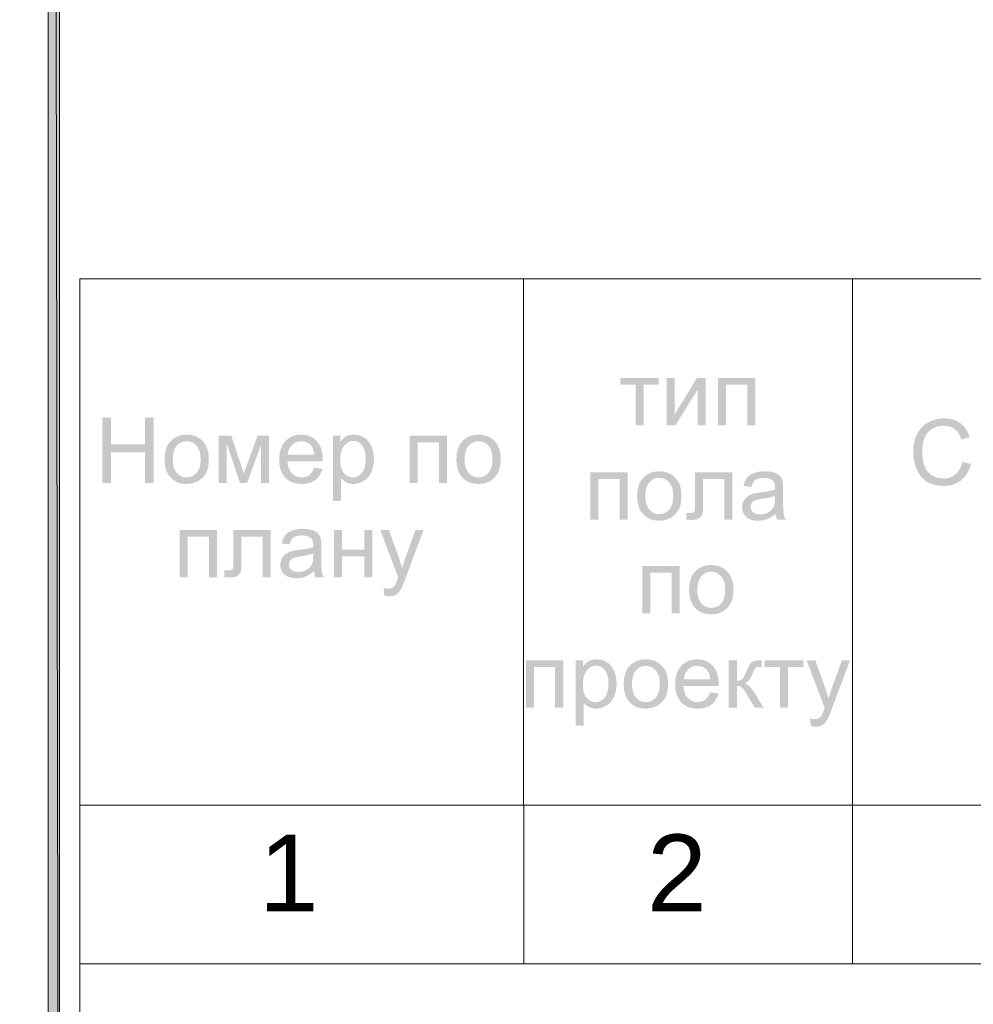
# Model space of a CAD drawing. Header units: millimetres. Extents: x 1527433 to 14789979, y -245576 to 11310.
# Tile 48 of 135: x 1942454 to 1946804, y -61168 to -56679. Entities that reach past the tile are written whole.
import ezdxf

# ---------------------------------------------------------------- set-up
doc = ezdxf.new("R2010")
doc.units = ezdxf.units.MM
doc.styles.get("Standard").update_dxf_attribs({"font": 'isocpeur.ttf', "height": 250})
doc.styles.add('V@ler@Live', font='isocpeui.ttf')

msp = doc.modelspace()

# ---------------------------------------------------------------- hatches: boundary and pattern name
h = msp.add_hatch(color=7)
h.paths.add_polyline_path([(1982083.967, -65130.712), (1982134.767, -65181.512), (1982083.967, -36481.629)])
h.paths.add_polyline_path([(1982134.767, -65181.512), (1982083.967, -36481.629), (1982134.767, -36432.945)])
h.paths.add_polyline_path([(1982083.967, -36481.629), (1982134.767, -36432.945), (1942635.65, -36481.629)])
h.paths.add_polyline_path([(1982134.767, -36432.945), (1942635.65, -36481.629), (1942584.85, -36432.945)])
h.paths.add_polyline_path([(1942635.65, -36481.629), (1942584.85, -36432.945), (1942635.65, -65130.712)])
h.paths.add_polyline_path([(1942584.85, -36432.945), (1942635.65, -65130.712), (1942584.85, -65181.512)])
h.paths.add_polyline_path([(1942635.65, -65130.712), (1942584.85, -65181.512), (1982083.967, -65130.712)])
h.paths.add_polyline_path([(1942584.85, -65181.512), (1982083.967, -65130.712), (1982134.767, -65181.512)])
h = msp.add_hatch(color=7)
h.dxf.hatch_style = 2
h.paths.add_polyline_path([(1945193.95, -58312.973), (1945369.347, -58312.973), (1945369.347, -58343.234), (1945299.839, -58343.234), (1945299.839, -58528.829), (1945263.459, -58528.829), (1945263.459, -58343.234), (1945193.95, -58343.234)])
h = msp.add_hatch(color=7)
h.dxf.hatch_style = 2
h.paths.add_polyline_path([(1945405.637, -58312.973), (1945442.237, -58312.973), (1945442.237, -58477.621), (1945543.661, -58312.973), (1945583.073, -58312.973), (1945583.073, -58528.829), (1945546.472, -58528.829), (1945546.472, -58365.228), (1945445.048, -58528.829), (1945405.637, -58528.829)])
h = msp.add_hatch(color=7)
h.dxf.hatch_style = 2
h.paths.add_polyline_path([(1945640.14, -58312.973), (1945810.465, -58312.973), (1945810.465, -58528.829), (1945773.865, -58528.829), (1945773.865, -58343.234), (1945676.685, -58343.234), (1945676.685, -58528.829), (1945640.14, -58528.829)])
h = msp.add_hatch(color=7)
h.dxf.hatch_style = 2
h.paths.add_polyline_path([(1942831.982, -58791.295), (1942831.982, -58493.308), (1942871.394, -58493.308), (1942871.394, -58615.678), (1943026.285, -58615.678), (1943026.285, -58493.308), (1943065.697, -58493.308), (1943065.697, -58791.295), (1943026.285, -58791.295), (1943026.285, -58650.846), (1942871.394, -58650.846), (1942871.394, -58791.295)])
h = msp.add_hatch(color=7)
h.dxf.hatch_style = 2
h.paths.add_polyline_path([(1946753.89, -58695.307), (1946793.301, -58705.229), (1946785.86, -58728.099), (1946775.938, -58748.086), (1946763.536, -58765.178), (1946748.653, -58779.367), (1946731.641, -58790.508), (1946712.852, -58798.467), (1946692.284, -58803.241), (1946669.94, -58804.833), (1946646.964, -58803.612), (1946626.242, -58799.941), (1946607.773, -58793.811), (1946591.557, -58785.21), (1946577.367, -58774.316), (1946564.981, -58761.225), (1946554.404, -58745.933), (1946545.64, -58728.435), (1946538.736, -58709.489), (1946533.81, -58689.857), (1946530.858, -58669.531), (1946529.876, -58648.508), (1946530.982, -58626.009), (1946534.306, -58604.983), (1946539.852, -58585.435), (1946547.625, -58567.37), (1946557.455, -58551.091), (1946569.17, -58536.894), (1946582.778, -58524.775), (1946598.282, -58514.729), (1946615.107, -58506.843), (1946632.76, -58501.21), (1946651.24, -58497.83), (1946670.546, -58496.704), (1946691.991, -58498.129), (1946711.673, -58502.402), (1946729.589, -58509.517), (1946745.732, -58519.469), (1946759.798, -58532.026), (1946771.57, -58546.878), (1946781.047, -58564.024), (1946788.23, -58583.465), (1946749.425, -58592.615), (1946743.637, -58577.473), (1946736.692, -58564.538), (1946728.589, -58553.804), (1946719.328, -58545.266), (1946708.817, -58538.786), (1946697.046, -58534.152), (1946684.013, -58531.367), (1946669.719, -58530.438), (1946653.233, -58531.471), (1946638.169, -58534.565), (1946624.52, -58539.717), (1946612.282, -58546.92), (1946601.606, -58555.85), (1946592.645, -58566.191), (1946585.4, -58577.949), (1946579.871, -58591.127), (1946572.877, -58619.322), (1946570.555, -58648.343), (1946573.325, -58683.945), (1946581.635, -58714.709), (1946587.94, -58727.991), (1946595.78, -58739.48), (1946605.161, -58749.18), (1946616.086, -58757.098), (1946640.394, -58767.612), (1946666.687, -58771.099), (1946682.593, -58769.909), (1946697.238, -58766.338), (1946710.623, -58760.378), (1946722.746, -58752.027), (1946733.309, -58741.319), (1946742.018, -58728.297), (1946748.876, -58712.959)])
h = msp.add_hatch(color=7)
h.paths.add_polyline_path([(1943115.067, -58683.367), (1943117.146, -58655.337), (1943123.39, -58631.188), (1943133.81, -58610.914), (1943148.415, -58594.511), (1943163.079, -58584.021), (1943179.283, -58576.528), (1943197.017, -58572.032), (1943216.27, -58570.534), (1943237.498, -58572.362), (1943256.701, -58577.844), (1943273.879, -58586.974), (1943289.03, -58599.748), (1943301.402, -58615.727), (1943310.238, -58634.481), (1943315.54, -58656.016), (1943317.308, -58680.336), (1943316.523, -58700.064), (1943314.173, -58717.57), (1943310.261, -58732.844), (1943304.795, -58745.875), (1943289.416, -58767.09), (1943268.415, -58782.972), (1943243.438, -58792.894), (1943216.27, -58796.201), (1943194.7, -58794.391), (1943175.301, -58788.953), (1943158.072, -58779.877), (1943143.013, -58767.152), (1943130.787, -58751.007), (1943122.053, -58731.668), (1943116.813, -58709.125)])
h.paths.add_polyline_path([(1943152.66, -58683.367), (1943153.787, -58702.81), (1943157.173, -58719.637), (1943162.822, -58733.86), (1943170.739, -58745.489), (1943180.35, -58754.524), (1943191.148, -58760.965), (1943203.125, -58764.821), (1943216.27, -58766.105), (1943229.303, -58764.812), (1943241.199, -58760.93), (1943251.958, -58754.454), (1943261.58, -58745.379), (1943269.506, -58733.648), (1943275.174, -58719.203), (1943278.579, -58702.041), (1943279.715, -58682.155), (1943278.578, -58663.355), (1943275.167, -58646.973), (1943269.483, -58633.01), (1943261.525, -58621.466), (1943251.872, -58612.454), (1943241.109, -58606.011), (1943229.24, -58602.141), (1943216.27, -58600.85), (1943203.125, -58602.141), (1943191.148, -58606.004), (1943180.35, -58612.431), (1943170.739, -58621.411), (1943162.822, -58632.975), (1943157.173, -58647.159), (1943153.787, -58663.959)])
h = msp.add_hatch(color=7)
h.dxf.hatch_style = 2
h.paths.add_polyline_path([(1943362.699, -58575.439), (1943419.64, -58575.439), (1943476.36, -58748.19), (1943539.364, -58575.439), (1943592.005, -58575.439), (1943592.005, -58791.295), (1943555.404, -58791.295), (1943555.404, -58617.497), (1943491.574, -58791.295), (1943458.831, -58791.295), (1943398.473, -58609.174), (1943398.473, -58791.295), (1943362.699, -58791.295)])
h = msp.add_hatch(color=7)
h.paths.add_polyline_path([(1943797.836, -58721.787), (1943835.649, -58726.472), (1943830.193, -58742.12), (1943822.841, -58755.907), (1943813.597, -58767.834), (1943802.466, -58777.901), (1943789.548, -58785.923), (1943774.94, -58791.64), (1943758.647, -58795.062), (1943740.675, -58796.201), (1943718.216, -58794.381), (1943698.218, -58788.918), (1943680.679, -58779.807), (1943665.6, -58767.042), (1943653.454, -58750.981), (1943644.791, -58731.985), (1943639.601, -58710.053), (1943637.873, -58685.186), (1943639.621, -58659.495), (1943644.867, -58636.831), (1943653.617, -58617.206), (1943665.875, -58600.63), (1943680.935, -58587.463), (1943698.087, -58578.058), (1943717.337, -58572.415), (1943738.691, -58570.534), (1943759.329, -58572.382), (1943777.999, -58577.92), (1943794.695, -58587.137), (1943809.412, -58600.024), (1943821.421, -58616.28), (1943830, -58635.529), (1943835.146, -58657.764), (1943836.862, -58682.981), (1943836.642, -58692.738), (1943675.632, -58692.738), (1943677.636, -58709.479), (1943681.661, -58724.143), (1943687.701, -58736.72), (1943695.751, -58747.198), (1943705.363, -58755.477), (1943716.091, -58761.385), (1943727.935, -58764.926), (1943740.896, -58766.105), (1943759.534, -58763.459), (1943775.236, -58755.521), (1943787.983, -58741.796)])
h.paths.add_polyline_path([(1943677.671, -58662.642), (1943798.222, -58662.642), (1943796.432, -58649.888), (1943793.537, -58638.829), (1943789.525, -58629.465), (1943784.386, -58621.797), (1943774.981, -58612.536), (1943764.295, -58605.922), (1943752.326, -58601.953), (1943739.077, -58600.63), (1943726.973, -58601.684), (1943715.877, -58604.847), (1943705.784, -58610.118), (1943696.688, -58617.497), (1943689.05, -58626.644), (1943683.335, -58637.217), (1943679.542, -58649.216)])
h = msp.add_hatch(color=7)
h.paths.add_polyline_path([(1943883.081, -58874.033), (1943883.081, -58575.439), (1943916.429, -58575.439), (1943916.429, -58603.496), (1943928.928, -58589.103), (1943942.998, -58578.802), (1943959.424, -58572.601), (1943978.992, -58570.534), (1944004.996, -58574.116), (1944027.775, -58584.81), (1944046.337, -58601.96), (1944059.69, -58624.939), (1944067.779, -58652.107), (1944070.494, -58681.714), (1944067.517, -58713.216), (1944058.588, -58741.41), (1944051.963, -58753.906), (1944043.994, -58764.851), (1944034.682, -58774.246), (1944024.027, -58782.09), (1944000.765, -58792.66), (1943976.346, -58796.201), (1943959.018, -58794.265), (1943943.549, -58788.484), (1943930.292, -58779.713), (1943919.681, -58768.916), (1943919.681, -58874.033)])
h.paths.add_polyline_path([(1943916.209, -58684.58), (1943917.263, -58704.061), (1943920.426, -58720.829), (1943925.697, -58734.879), (1943933.076, -58746.206), (1943941.954, -58754.919), (1943951.721, -58761.137), (1943962.377, -58764.864), (1943973.921, -58766.105), (1943985.682, -58764.821), (1943996.569, -58760.965), (1944006.578, -58754.524), (1944015.703, -58745.489), (1944023.3, -58733.747), (1944028.726, -58719.183), (1944031.981, -58701.787), (1944033.066, -58681.548), (1944032.003, -58662.212), (1944028.815, -58645.464), (1944023.509, -58631.311), (1944016.089, -58619.757), (1944007.17, -58610.777), (1943997.444, -58604.351), (1943986.912, -58600.487), (1943975.575, -58599.197), (1943964.215, -58600.57), (1943953.533, -58604.681), (1943943.522, -58611.522), (1943934.178, -58621.08), (1943926.301, -58633.234), (1943920.687, -58647.869), (1943917.327, -58664.984)])
h = msp.add_hatch(color=7)
h.dxf.hatch_style = 2
h.paths.add_polyline_path([(1944232.839, -58575.439), (1944403.165, -58575.439), (1944403.165, -58791.295), (1944366.564, -58791.295), (1944366.564, -58605.701), (1944269.385, -58605.701), (1944269.385, -58791.295), (1944232.839, -58791.295)])
h = msp.add_hatch(color=7)
h.paths.add_polyline_path([(1944446.162, -58683.367), (1944448.241, -58655.337), (1944454.485, -58631.188), (1944464.905, -58610.914), (1944479.51, -58594.511), (1944494.174, -58584.021), (1944510.378, -58576.528), (1944528.112, -58572.032), (1944547.365, -58570.534), (1944568.594, -58572.362), (1944587.797, -58577.844), (1944604.974, -58586.974), (1944620.125, -58599.748), (1944632.497, -58615.727), (1944641.333, -58634.481), (1944646.635, -58656.016), (1944648.403, -58680.336), (1944647.618, -58700.064), (1944645.268, -58717.57), (1944641.357, -58732.844), (1944635.89, -58745.875), (1944620.511, -58767.09), (1944599.51, -58782.972), (1944574.533, -58792.894), (1944547.365, -58796.201), (1944525.795, -58794.391), (1944506.396, -58788.953), (1944489.167, -58779.877), (1944474.109, -58767.152), (1944461.882, -58751.007), (1944453.149, -58731.668), (1944447.909, -58709.125)])
h.paths.add_polyline_path([(1944483.755, -58683.367), (1944484.882, -58702.81), (1944488.268, -58719.637), (1944493.917, -58733.86), (1944501.835, -58745.489), (1944511.445, -58754.524), (1944522.243, -58760.965), (1944534.22, -58764.821), (1944547.365, -58766.105), (1944560.398, -58764.812), (1944572.294, -58760.93), (1944583.053, -58754.454), (1944592.675, -58745.379), (1944600.601, -58733.648), (1944606.269, -58719.203), (1944609.674, -58702.041), (1944610.81, -58682.155), (1944609.673, -58663.355), (1944606.262, -58646.973), (1944600.578, -58633.01), (1944592.62, -58621.466), (1944582.968, -58612.454), (1944572.204, -58606.011), (1944560.335, -58602.141), (1944547.365, -58600.85), (1944534.22, -58602.141), (1944522.243, -58606.004), (1944511.445, -58612.431), (1944501.835, -58621.411), (1944493.917, -58632.975), (1944488.268, -58647.159), (1944484.882, -58663.959)])
h = msp.add_hatch(color=7)
h.dxf.hatch_style = 2
h.paths.add_polyline_path([(1945057.271, -58742.656), (1945227.597, -58742.656), (1945227.597, -58958.512), (1945190.996, -58958.512), (1945190.996, -58772.918), (1945093.817, -58772.918), (1945093.817, -58958.512), (1945057.271, -58958.512)])
h = msp.add_hatch(color=7)
h.paths.add_polyline_path([(1945270.593, -58850.584), (1945272.673, -58822.554), (1945278.917, -58798.405), (1945289.336, -58778.131), (1945303.942, -58761.728), (1945318.606, -58751.238), (1945334.81, -58743.745), (1945352.544, -58739.249), (1945371.796, -58737.75), (1945393.025, -58739.579), (1945412.228, -58745.061), (1945429.405, -58754.191), (1945444.557, -58766.965), (1945456.928, -58782.944), (1945465.765, -58801.698), (1945471.067, -58823.233), (1945472.834, -58847.552), (1945472.05, -58867.281), (1945469.699, -58884.787), (1945465.788, -58900.061), (1945460.322, -58913.092), (1945444.943, -58934.307), (1945423.942, -58950.189), (1945398.965, -58960.11), (1945371.796, -58963.418), (1945350.227, -58961.607), (1945330.828, -58956.169), (1945313.599, -58947.093), (1945298.54, -58934.369), (1945286.313, -58918.223), (1945277.58, -58898.884), (1945272.34, -58876.341)])
h.paths.add_polyline_path([(1945308.186, -58850.584), (1945309.314, -58870.026), (1945312.699, -58886.854), (1945318.349, -58901.077), (1945326.266, -58912.706), (1945335.876, -58921.741), (1945346.675, -58928.181), (1945358.652, -58932.038), (1945371.796, -58933.321), (1945384.829, -58932.029), (1945396.725, -58928.147), (1945407.484, -58921.671), (1945417.106, -58912.596), (1945425.033, -58900.864), (1945430.701, -58886.42), (1945434.105, -58869.257), (1945435.241, -58849.371), (1945434.105, -58830.571), (1945430.694, -58814.19), (1945425.01, -58800.227), (1945417.051, -58788.683), (1945407.399, -58779.671), (1945396.636, -58773.228), (1945384.767, -58769.358), (1945371.796, -58768.067), (1945358.652, -58769.357), (1945346.675, -58773.221), (1945335.876, -58779.648), (1945326.266, -58788.627), (1945318.349, -58800.192), (1945312.699, -58814.376), (1945309.314, -58831.175)])
h = msp.add_hatch(color=7)
h.dxf.hatch_style = 2
h.paths.add_polyline_path([(1945535.093, -58742.656), (1945705.033, -58742.656), (1945705.033, -58958.512), (1945668.653, -58958.512), (1945668.653, -58772.918), (1945571.694, -58772.918), (1945571.694, -58880.46), (1945571.54, -58897.668), (1945571.081, -58911.672), (1945570.322, -58922.473), (1945569.269, -58930.069), (1945564.673, -58941.307), (1945555.819, -58951.015), (1945542.39, -58957.713), (1945524.124, -58959.945), (1945510.358, -58959.532), (1945494.689, -58958.291), (1945494.689, -58927.809), (1945510.73, -58927.809), (1945520.445, -58927.23), (1945526.935, -58925.494), (1945530.994, -58922.476), (1945533.44, -58918.053), (1945534.163, -58914.093), (1945534.68, -58907.256), (1945534.99, -58897.535), (1945535.093, -58884.925)])
h = msp.add_hatch(color=7)
h.paths.add_polyline_path([(1945902.411, -58931.888), (1945882.471, -58946.64), (1945863.275, -58956.307), (1945843.762, -58961.64), (1945822.926, -58963.418), (1945806.173, -58962.333), (1945791.472, -58959.077), (1945778.828, -58953.651), (1945768.245, -58946.054), (1945759.893, -58936.763), (1945753.934, -58926.252), (1945750.363, -58914.522), (1945749.173, -58901.571), (1945750.965, -58886.441), (1945756.394, -58872.633), (1945764.71, -58860.85), (1945775.301, -58851.631), (1945787.703, -58844.672), (1945801.594, -58839.615), (1945815.105, -58836.817), (1945834.115, -58834.103), (1945854.808, -58831.333), (1945872.576, -58828.315), (1945887.43, -58825.049), (1945899.379, -58821.535), (1945899.531, -58815.375), (1945899.6, -58811.944), (1945898.949, -58801.608), (1945897.002, -58792.92), (1945893.763, -58785.876), (1945889.237, -58780.469), (1945881.361, -58775.043), (1945871.791, -58771.168), (1945860.525, -58768.842), (1945847.565, -58768.067), (1945835.474, -58768.635), (1945825.082, -58770.334), (1945816.396, -58773.16), (1945809.421, -58777.107), (1945798.714, -58789.647), (1945791.231, -58809.133), (1945755.457, -58804.227), (1945761.906, -58783.467), (1945771.497, -58767.13), (1945785.147, -58754.659), (1945803.799, -58745.412), (1945826.633, -58739.679), (1945852.857, -58737.75), (1945877.875, -58739.39), (1945897.726, -58744.255), (1945912.726, -58751.613), (1945923.137, -58760.626), (1945930.041, -58771.802), (1945934.547, -58785.541), (1945935.911, -58798.687), (1945936.366, -58819.275), (1945936.366, -58868.058), (1945936.51, -58891.251), (1945936.944, -58909.736), (1945937.668, -58923.519), (1945938.681, -58932.605), (1945942.154, -58945.848), (1945947.941, -58958.512), (1945909.742, -58958.512), (1945905.064, -58946.151)])
h.paths.add_polyline_path([(1945899.379, -58850.198), (1945888.175, -58854.103), (1945874.485, -58857.708), (1945858.304, -58861.004), (1945839.628, -58863.979), (1945820.363, -58867.458), (1945807.712, -58871.31), (1945799.396, -58876.353), (1945793.27, -58883.216), (1945789.453, -58891.484), (1945788.199, -58900.579), (1945790.969, -58914.029), (1945799.279, -58924.998), (1945812.921, -58932.315), (1945831.69, -58934.755), (1945851.665, -58932.439), (1945869.283, -58925.494), (1945883.552, -58914.539), (1945893.481, -58900.193), (1945897.898, -58884.849), (1945899.379, -58863.593)])
h = msp.add_hatch(color=7)
h.dxf.hatch_style = 2
h.paths.add_polyline_path([(1943184.021, -59005.123), (1943354.347, -59005.123), (1943354.347, -59220.979), (1943317.746, -59220.979), (1943317.746, -59035.384), (1943220.567, -59035.384), (1943220.567, -59220.979), (1943184.021, -59220.979)])
h = msp.add_hatch(color=7)
h.dxf.hatch_style = 2
h.paths.add_polyline_path([(1943428.818, -59005.123), (1943598.758, -59005.123), (1943598.758, -59220.979), (1943562.377, -59220.979), (1943562.377, -59035.384), (1943465.419, -59035.384), (1943465.419, -59142.927), (1943465.264, -59160.135), (1943464.805, -59174.139), (1943464.047, -59184.939), (1943462.993, -59192.536), (1943458.397, -59203.774), (1943449.544, -59213.482), (1943436.115, -59220.179), (1943417.849, -59222.412), (1943404.082, -59221.998), (1943388.414, -59220.758), (1943388.414, -59190.276), (1943404.454, -59190.276), (1943414.169, -59189.697), (1943420.66, -59187.961), (1943424.718, -59184.943), (1943427.164, -59180.519), (1943427.888, -59176.56), (1943428.404, -59169.722), (1943428.714, -59160.001), (1943428.818, -59147.391)])
h = msp.add_hatch(color=7)
h.paths.add_polyline_path([(1943796.135, -59194.355), (1943776.195, -59209.107), (1943756.999, -59218.774), (1943737.486, -59224.107), (1943716.65, -59225.884), (1943699.898, -59224.799), (1943685.196, -59221.544), (1943672.552, -59216.118), (1943661.97, -59208.521), (1943653.618, -59199.23), (1943647.659, -59188.719), (1943644.087, -59176.988), (1943642.898, -59164.038), (1943644.689, -59148.907), (1943650.119, -59135.099), (1943658.435, -59123.317), (1943669.025, -59114.098), (1943681.428, -59107.139), (1943695.318, -59102.081), (1943708.83, -59099.284), (1943727.84, -59096.569), (1943748.533, -59093.799), (1943766.301, -59090.782), (1943781.154, -59087.516), (1943793.104, -59084.002), (1943793.255, -59077.842), (1943793.324, -59074.41), (1943792.674, -59064.074), (1943790.727, -59055.387), (1943787.487, -59048.342), (1943782.961, -59042.936), (1943775.086, -59037.51), (1943765.515, -59033.634), (1943754.25, -59031.309), (1943741.289, -59030.534), (1943729.198, -59031.101), (1943718.807, -59032.801), (1943710.121, -59035.626), (1943703.145, -59039.574), (1943692.438, -59052.114), (1943684.955, -59071.599), (1943649.181, -59066.693), (1943655.631, -59045.933), (1943665.222, -59029.597), (1943678.871, -59017.125), (1943697.523, -59007.879), (1943720.357, -59002.146), (1943746.581, -59000.217), (1943771.599, -59001.857), (1943791.45, -59006.721), (1943806.45, -59014.08), (1943816.861, -59023.092), (1943823.765, -59034.268), (1943828.271, -59048.007), (1943829.636, -59061.154), (1943830.09, -59081.742), (1943830.09, -59130.524), (1943830.235, -59153.717), (1943830.669, -59172.203), (1943831.393, -59185.986), (1943832.405, -59195.071), (1943835.878, -59208.314), (1943841.666, -59220.979), (1943803.467, -59220.979), (1943798.788, -59208.618)])
h.paths.add_polyline_path([(1943793.104, -59112.665), (1943781.899, -59116.57), (1943768.21, -59120.175), (1943752.029, -59123.47), (1943733.352, -59126.445), (1943714.087, -59129.925), (1943701.437, -59133.776), (1943693.12, -59138.82), (1943686.995, -59145.683), (1943683.178, -59153.951), (1943681.924, -59163.046), (1943684.693, -59176.496), (1943693.003, -59187.465), (1943706.646, -59194.782), (1943725.415, -59197.221), (1943745.389, -59194.906), (1943763.007, -59187.961), (1943777.277, -59177.005), (1943787.206, -59162.66), (1943791.622, -59147.316), (1943793.104, -59126.059)])
h = msp.add_hatch(color=7)
h.dxf.hatch_style = 2
h.paths.add_polyline_path([(1943888.546, -59005.123), (1943925.091, -59005.123), (1943925.091, -59094.971), (1944026.515, -59094.971), (1944026.515, -59005.123), (1944063.116, -59005.123), (1944063.116, -59220.979), (1944026.515, -59220.979), (1944026.515, -59125.233), (1943925.091, -59125.233), (1943925.091, -59220.979), (1943888.546, -59220.979)])
h = msp.add_hatch(color=7)
h.dxf.hatch_style = 2
h.paths.add_polyline_path([(1944118.021, -59304.102), (1944113.997, -59269.761), (1944125.187, -59272.193), (1944134.888, -59273.013), (1944145.885, -59271.987), (1944154.401, -59268.934), (1944161.05, -59264.063), (1944166.418, -59257.579), (1944168.414, -59253.797), (1944170.937, -59247.995), (1944173.998, -59240.177), (1944177.607, -59230.349), (1944180.859, -59221.364), (1944098.949, -59005.123), (1944138.361, -59005.123), (1944183.285, -59130.138), (1944198.939, -59180.134), (1944213.987, -59130.91), (1944260.124, -59005.123), (1944296.725, -59005.123), (1944214.594, -59224.617), (1944208.343, -59241.017), (1944202.825, -59254.658), (1944198.052, -59265.529), (1944194.033, -59273.62), (1944183.547, -59289.274), (1944171.654, -59300.133), (1944157.853, -59306.458), (1944141.613, -59308.567), (1944130.416, -59307.451)])
h = msp.add_hatch(color=7)
h.dxf.hatch_style = 2
h.paths.add_polyline_path([(1945294.338, -59170.223), (1945464.663, -59170.223), (1945464.663, -59386.079), (1945428.063, -59386.079), (1945428.063, -59200.484), (1945330.883, -59200.484), (1945330.883, -59386.079), (1945294.338, -59386.079)])
h = msp.add_hatch(color=7)
h.paths.add_polyline_path([(1945507.66, -59278.151), (1945509.739, -59250.121), (1945515.983, -59225.971), (1945526.403, -59205.698), (1945541.009, -59189.295), (1945555.673, -59178.804), (1945571.877, -59171.311), (1945589.61, -59166.816), (1945608.863, -59165.317), (1945630.092, -59167.145), (1945649.295, -59172.627), (1945666.472, -59181.758), (1945681.624, -59194.531), (1945693.995, -59210.511), (1945702.832, -59229.265), (1945708.134, -59250.799), (1945709.901, -59275.119), (1945709.116, -59294.847), (1945706.766, -59312.354), (1945702.855, -59327.627), (1945697.388, -59340.658), (1945682.009, -59361.873), (1945661.008, -59377.755), (1945636.031, -59387.677), (1945608.863, -59390.984), (1945587.294, -59389.174), (1945567.894, -59383.736), (1945550.665, -59374.66), (1945535.607, -59361.935), (1945523.38, -59345.79), (1945514.647, -59326.451), (1945509.407, -59303.908)])
h.paths.add_polyline_path([(1945545.253, -59278.151), (1945546.38, -59297.593), (1945549.766, -59314.421), (1945555.415, -59328.644), (1945563.333, -59340.273), (1945572.943, -59349.307), (1945583.742, -59355.748), (1945595.718, -59359.605), (1945608.863, -59360.888), (1945621.896, -59359.595), (1945633.792, -59355.714), (1945644.551, -59349.238), (1945654.173, -59340.162), (1945662.099, -59328.431), (1945667.767, -59313.987), (1945671.172, -59296.824), (1945672.308, -59276.938), (1945671.171, -59258.138), (1945667.761, -59241.757), (1945662.076, -59227.794), (1945654.118, -59216.249), (1945644.466, -59207.238), (1945633.702, -59200.794), (1945621.833, -59196.925), (1945608.863, -59195.634), (1945595.718, -59196.924), (1945583.742, -59200.788), (1945572.943, -59207.214), (1945563.333, -59216.194), (1945555.415, -59227.758), (1945549.766, -59241.943), (1945546.38, -59258.742)])
h = msp.add_hatch(color=7)
h.dxf.hatch_style = 2
h.paths.add_polyline_path([(1944763.054, -59599.906), (1944933.38, -59599.906), (1944933.38, -59815.762), (1944896.779, -59815.762), (1944896.779, -59630.168), (1944799.6, -59630.168), (1944799.6, -59815.762), (1944763.054, -59815.762)])
h = msp.add_hatch(color=7)
h.paths.add_polyline_path([(1944989.992, -59898.499), (1944989.992, -59599.906), (1945023.34, -59599.906), (1945023.34, -59627.963), (1945035.839, -59613.569), (1945049.909, -59603.268), (1945066.335, -59597.067), (1945085.903, -59595), (1945111.907, -59598.583), (1945134.686, -59609.277), (1945153.248, -59626.426), (1945166.601, -59649.405), (1945174.69, -59676.573), (1945177.405, -59706.18), (1945174.428, -59737.682), (1945165.499, -59765.877), (1945158.874, -59778.372), (1945150.905, -59789.317), (1945141.593, -59798.712), (1945130.938, -59806.557), (1945107.676, -59817.126), (1945083.257, -59820.668), (1945065.929, -59818.732), (1945050.46, -59812.951), (1945037.203, -59804.18), (1945026.593, -59793.383), (1945026.593, -59898.499)])
h.paths.add_polyline_path([(1945023.12, -59709.047), (1945024.174, -59728.528), (1945027.337, -59745.296), (1945032.608, -59759.346), (1945039.987, -59770.673), (1945048.865, -59779.386), (1945058.632, -59785.604), (1945069.288, -59789.33), (1945080.832, -59790.571), (1945092.593, -59789.288), (1945103.48, -59785.431), (1945113.489, -59778.991), (1945122.614, -59769.956), (1945130.211, -59758.213), (1945135.637, -59743.649), (1945138.892, -59726.253), (1945139.977, -59706.015), (1945138.914, -59686.679), (1945135.726, -59669.931), (1945130.42, -59655.778), (1945123, -59644.224), (1945114.081, -59635.244), (1945104.355, -59628.817), (1945093.824, -59624.954), (1945082.486, -59623.663), (1945071.126, -59625.036), (1945060.444, -59629.148), (1945050.433, -59635.988), (1945041.089, -59645.547), (1945033.212, -59657.701), (1945027.598, -59672.336), (1945024.238, -59689.451)])
h = msp.add_hatch(color=7)
h.paths.add_polyline_path([(1945209.402, -59707.834), (1945211.481, -59679.804), (1945217.726, -59655.655), (1945228.145, -59635.381), (1945242.751, -59618.978), (1945257.415, -59608.488), (1945273.619, -59600.995), (1945291.352, -59596.499), (1945310.605, -59595), (1945331.834, -59596.829), (1945351.037, -59602.311), (1945368.214, -59611.441), (1945383.366, -59624.215), (1945395.737, -59640.194), (1945404.574, -59658.948), (1945409.876, -59680.483), (1945411.643, -59704.802), (1945410.859, -59724.531), (1945408.508, -59742.037), (1945404.597, -59757.311), (1945399.131, -59770.342), (1945383.752, -59791.557), (1945362.75, -59807.439), (1945337.773, -59817.36), (1945310.605, -59820.668), (1945289.036, -59818.857), (1945269.636, -59813.419), (1945252.407, -59804.343), (1945237.349, -59791.619), (1945225.122, -59775.473), (1945216.389, -59756.134), (1945211.149, -59733.591)])
h.paths.add_polyline_path([(1945246.995, -59707.834), (1945248.123, -59727.276), (1945251.508, -59744.104), (1945257.157, -59758.327), (1945265.075, -59769.956), (1945274.685, -59778.991), (1945285.484, -59785.431), (1945297.461, -59789.288), (1945310.605, -59790.571), (1945323.638, -59789.279), (1945335.534, -59785.397), (1945346.293, -59778.921), (1945355.915, -59769.846), (1945363.842, -59758.114), (1945369.51, -59743.67), (1945372.914, -59726.507), (1945374.05, -59706.621), (1945372.913, -59687.821), (1945369.503, -59671.44), (1945363.818, -59657.477), (1945355.86, -59645.933), (1945346.208, -59636.921), (1945335.445, -59630.478), (1945323.575, -59626.608), (1945310.605, -59625.317), (1945297.461, -59626.607), (1945285.484, -59630.471), (1945274.685, -59636.898), (1945265.075, -59645.877), (1945257.157, -59657.442), (1945251.508, -59671.626), (1945248.123, -59688.425)])
h = msp.add_hatch(color=7)
h.paths.add_polyline_path([(1945603.824, -59746.254), (1945641.637, -59750.939), (1945636.181, -59766.587), (1945628.828, -59780.374), (1945619.584, -59792.301), (1945608.454, -59802.367), (1945595.536, -59810.389), (1945580.927, -59816.106), (1945564.635, -59819.529), (1945546.663, -59820.668), (1945524.204, -59818.848), (1945504.205, -59813.385), (1945486.666, -59804.273), (1945471.587, -59791.508), (1945459.441, -59775.447), (1945450.779, -59756.451), (1945445.589, -59734.52), (1945443.861, -59709.653), (1945445.608, -59683.961), (1945450.854, -59661.298), (1945459.604, -59641.673), (1945471.863, -59625.097), (1945486.922, -59611.929), (1945504.074, -59602.524), (1945523.325, -59596.881), (1945544.678, -59595), (1945565.317, -59596.849), (1945583.987, -59602.387), (1945600.683, -59611.604), (1945615.399, -59624.49), (1945627.409, -59640.747), (1945635.987, -59659.995), (1945641.134, -59682.231), (1945642.85, -59707.448), (1945642.629, -59717.205), (1945481.619, -59717.205), (1945483.623, -59733.946), (1945487.648, -59748.61), (1945493.688, -59761.186), (1945501.739, -59771.665), (1945511.35, -59779.944), (1945522.078, -59785.852), (1945533.923, -59789.392), (1945546.883, -59790.571), (1945565.521, -59787.926), (1945581.224, -59779.988), (1945593.971, -59766.263)])
h.paths.add_polyline_path([(1945483.659, -59687.108), (1945604.209, -59687.108), (1945602.42, -59674.355), (1945599.524, -59663.296), (1945595.512, -59653.932), (1945590.374, -59646.263), (1945580.969, -59637.003), (1945570.282, -59630.388), (1945558.314, -59626.42), (1945545.064, -59625.097), (1945532.961, -59626.151), (1945521.865, -59629.313), (1945511.772, -59634.584), (1945502.676, -59641.964), (1945495.038, -59651.111), (1945489.322, -59661.683), (1945485.529, -59673.683)])
h = msp.add_hatch(color=7)
h.dxf.hatch_style = 2
h.paths.add_polyline_path([(1945688.848, -59599.906), (1945725.448, -59599.906), (1945725.448, -59693.172), (1945740.29, -59691.511), (1945749.922, -59686.502), (1945753.819, -59681.551), (1945758.563, -59673.397), (1945764.154, -59662.038), (1945770.593, -59647.476), (1945775.71, -59635.756), (1945780.315, -59626.227), (1945784.414, -59618.889), (1945788.011, -59613.742), (1945795.212, -59606.934), (1945803.445, -59602.772), (1945814.856, -59600.636), (1945831.557, -59599.906), (1945838.889, -59599.906), (1945838.889, -59630.168), (1945828.691, -59630.002), (1945816.833, -59631.07), (1945810.225, -59634.247), (1945807.797, -59637.585), (1945804.817, -59643.135), (1945801.288, -59650.897), (1945797.217, -59660.87), (1945789.19, -59678.799), (1945781.948, -59690.195), (1945773.142, -59697.953), (1945760.616, -59704.968), (1945772.347, -59710.103), (1945783.981, -59719.141), (1945795.521, -59732.075), (1945806.973, -59748.9), (1945846.991, -59815.762), (1945806.753, -59815.762), (1945767.727, -59748.9), (1945756.468, -59732.232), (1945746.78, -59722.386), (1945736.983, -59717.549), (1945725.448, -59715.937), (1945725.448, -59815.762), (1945688.848, -59815.762)])
h = msp.add_hatch(color=7)
h.dxf.hatch_style = 2
h.paths.add_polyline_path([(1945852.905, -59599.906), (1946028.302, -59599.906), (1946028.302, -59630.168), (1945958.794, -59630.168), (1945958.794, -59815.762), (1945922.413, -59815.762), (1945922.413, -59630.168), (1945852.905, -59630.168)])
h = msp.add_hatch(color=7)
h.dxf.hatch_style = 2
h.paths.add_polyline_path([(1946062.938, -59898.885), (1946058.914, -59864.545), (1946070.103, -59866.977), (1946079.805, -59867.797), (1946090.802, -59866.77), (1946099.318, -59863.718), (1946105.967, -59858.846), (1946111.334, -59852.363), (1946113.331, -59848.581), (1946115.854, -59842.778), (1946118.915, -59834.961), (1946122.524, -59825.133), (1946125.776, -59816.148), (1946043.866, -59599.906), (1946083.278, -59599.906), (1946128.202, -59724.922), (1946143.856, -59774.917), (1946158.904, -59725.693), (1946205.041, -59599.906), (1946241.642, -59599.906), (1946159.511, -59819.4), (1946153.259, -59835.8), (1946147.742, -59849.441), (1946142.969, -59860.312), (1946138.95, -59868.403), (1946128.463, -59884.058), (1946116.571, -59894.916), (1946102.77, -59901.242), (1946086.53, -59903.35), (1946075.333, -59902.234)])

# ---------------------------------------------------------------- linework, layer by layer
at = {"color": 7, "lineweight": 0}
for points in [[(1942635.65, -36481.629), (1942584.85, -36432.945), (1942635.65, -65130.712)], [(1942584.85, -36432.945), (1942635.65, -65130.712), (1942584.85, -65181.512)]]:
    msp.add_lwpolyline(points, close=True, dxfattribs=at)
for points in [[(1942728.783, -57859.962), (1963086.883, -57859.962)], [(1942728.783, -57859.962), (1942728.783, -60260.262), (1942728.783, -64933.862), (1963086.883, -64933.862)], [(1944752.317, -57859.962), (1944752.317, -60260.262)], [(1946253.033, -57859.962), (1946253.033, -60260.262), (1946253.033, -60984.162)], [(1942728.783, -60260.262), (1963086.883, -60260.262)], [(1944754.433, -60260.262), (1944754.433, -60984.162)], [(1942728.783, -60984.162), (1963086.883, -60984.162)]]:
    msp.add_lwpolyline(points, dxfattribs=at)

# ---------------------------------------------------------------- texts
at = {"insert": (1767440, -56870), "char_height": 577.5, "attachment_point": 1, "style": 'V@ler@Live'}
msp.add_mtext_dynamic_manual_height_columns("\\pi518.9415;{\\fISOCPEUR|b1|i1|c204|p34;\\C0;Ko'mirxona, Chiqindi tashlash joyi, Yong'in qalqoni}", width=18853.86158, gutter_width=1650, heights=[1799.649], dxfattribs=at)
at = {"color": 7, "insert": (1942728.783, -60394.152), "char_height": 350.8264, "attachment_point": 1}
msp.add_mtext('{\\fArial|b0|i0|c0;      1           2                    3                                                       4                                        5}', dxfattribs=at)

doc.saveas('drawing.dxf')
